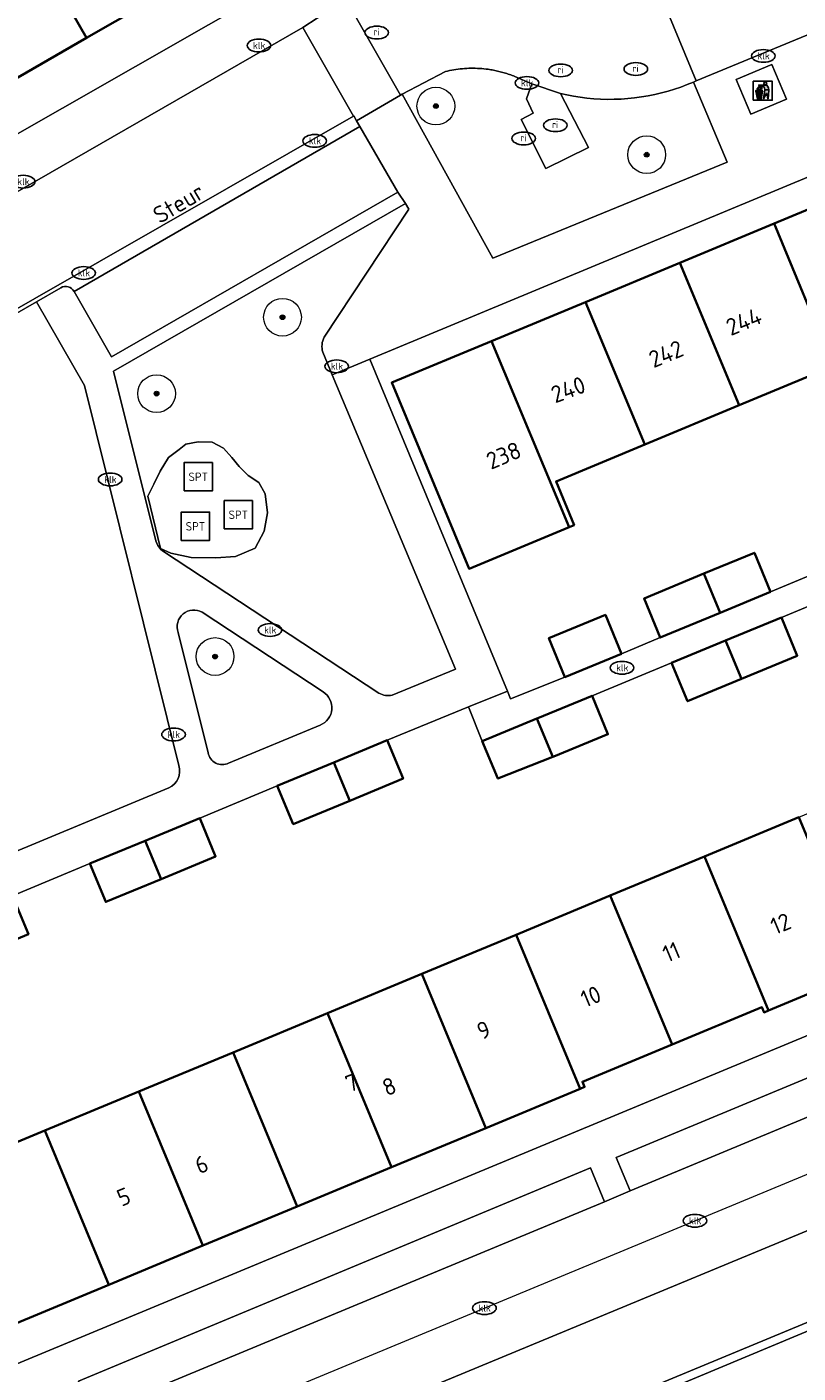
# Model space of a CAD drawing. Header units: metres. Extents: x 103671 to 105190, y 427150 to 429171.
# Tile 55 of 256: x 104357 to 104398, y 427191 to 427262. Entities that reach past the tile are written whole.
import ezdxf
from ezdxf.enums import TextEntityAlignment as Align

# ---------------------------------------------------------------- set-up
doc = ezdxf.new("R2010")
doc.units = ezdxf.units.M
for name, color, linetype, lineweight in [('B-WE-GR-BEPLANTING_CULTUUR_ROOS-GV', 253, 'Continuous', 18), ('B-WE-GR-BOOM-S', 253, 'Continuous', 25), ('B-WE-IE-AFVAL APART PLAATS-S', 253, 'Continuous', 25), ('B-WE-IE-MEUBILAIR-S', 253, 'Continuous', 25), ('B-WE-IE-MEUBILAIR_WEGMEUBILAIR-S', 253, 'Continuous', 25), ('B-WE-OG-BEBOUWING-GV', 253, 'Continuous', 35), ('B-WE-OG-BEBOUWING-T18', 7, 'Continuous', 18), ('B-WE-OG-TERREIN_BEGROEID-GV', 253, 'Continuous', 18), ('B-WE-OG-TERREIN_ERF-GV', 253, 'Continuous', 18), ('B-WE-OG-TOPOGRAFIE-T18', 7, 'Continuous', 18), ('B-WE-RI-HWA_GOOT_MOLGOOT-G', 253, 'Continuous', 18), ('B-WE-VH-GESLOTENVERHARDING_BETON-GV', 253, 'Continuous', 18), ('B-WE-VH-ONVERHARD-GV', 253, 'Continuous', 18), ('B-WE-VH-OPENVERHARDING-GV', 253, 'Continuous', 18), ('B-WE-VH-OPENVERHARDING_BETONSTRAATSTEEN-GV', 253, 'Continuous', 18), ('B-WE-VH-OPENVERHARDING_TEGEL-GV', 253, 'Continuous', 18)]:
    doc.layers.add(name, color=color, linetype=linetype, lineweight=lineweight)
doc.styles.add('NLCS-ISO', font='NLCS-ISO.ttf')
doc.styles.add('NLCS-ISO-M500-T18', font='NLCS-ISO.ttf', dxfattribs={"height": 0.9})

# ---------------------------------------------------------------- blocks, each defined once
blk = doc.blocks.new('SIE-AFVAL APART PLAATS-SO')
h = blk.add_hatch(color=256)
h.dxf.hatch_style = 1
h.paths.add_polyline_path([(-0.09, 0.07), (-1.76, 0.07, 0.819081), (-1.79, -0.09), (-1.4, -2.19, 0.36153), (-1.37, -2.21), (-0.47, -2.21, 0.36153), (-0.44, -2.19), (-0.05, -0.09, 0.819081)])
h.paths.add_polyline_path([(-0.16, -0.1), (-0.2, -0.33), (-0.49, -0.33), (-0.47, -0.1)], flags=16)
h.paths.add_polyline_path([(-0.55, -0.1), (-0.58, -0.33), (-0.87, -0.33), (-0.87, -0.1)], flags=16)
h.paths.add_polyline_path([(-0.22, -0.42), (-0.27, -0.73), (-0.53, -0.73), (-0.5, -0.42)], flags=16)
h.paths.add_polyline_path([(-0.58, -0.42), (-0.61, -0.73), (-0.87, -0.73), (-0.87, -0.42)], flags=16)
h.paths.add_polyline_path([(-0.95, -0.1), (-0.95, -0.33), (-1.27, -0.33), (-1.29, -0.1)], flags=16)
h.paths.add_polyline_path([(-0.95, -0.42), (-0.95, -0.73), (-1.23, -0.73), (-1.26, -0.42)], flags=16)
h.paths.add_polyline_path([(-0.29, -0.83), (-0.34, -1.09), (-0.56, -1.09), (-0.54, -0.83)], flags=16)
h.paths.add_polyline_path([(-0.62, -0.83), (-0.65, -1.09), (-0.87, -1.09), (-0.87, -0.83)], flags=16)
h.paths.add_polyline_path([(-0.95, -0.83), (-0.95, -1.09), (-1.2, -1.09), (-1.22, -0.83)], flags=16)
h.paths.add_polyline_path([(-1.35, -0.33), (-1.64, -0.33), (-1.69, -0.1), (-1.37, -0.1)], flags=16)
h.paths.add_polyline_path([(-1.34, -0.42), (-1.31, -0.73), (-1.57, -0.73), (-1.63, -0.42)], flags=16)
h.paths.add_polyline_path([(-0.36, -1.18), (-0.41, -1.44), (-0.6, -1.44), (-0.57, -1.18)], flags=16)
h.paths.add_polyline_path([(-0.65, -1.18), (-0.68, -1.44), (-0.87, -1.44), (-0.87, -1.18)], flags=16)
h.paths.add_polyline_path([(-1.3, -0.83), (-1.28, -1.09), (-1.5, -1.09), (-1.55, -0.83)], flags=16)
h.paths.add_polyline_path([(-0.95, -1.18), (-0.95, -1.44), (-1.17, -1.44), (-1.19, -1.18)], flags=16)
h.paths.add_polyline_path([(-0.42, -1.53), (-0.47, -1.79), (-0.63, -1.79), (-0.6, -1.53)], flags=16)
h.paths.add_polyline_path([(-1.27, -1.18), (-1.25, -1.44), (-1.44, -1.44), (-1.49, -1.18)], flags=16)
h.paths.add_polyline_path([(-0.69, -1.53), (-0.71, -1.79), (-0.87, -1.79), (-0.87, -1.53)], flags=16)
h.paths.add_polyline_path([(-0.95, -1.53), (-0.95, -1.79), (-1.13, -1.79), (-1.16, -1.53)], flags=16)
h.paths.add_polyline_path([(-1.24, -1.53), (-1.22, -1.79), (-1.37, -1.79), (-1.42, -1.53)], flags=16)
h.paths.add_polyline_path([(-0.49, -1.89), (-0.53, -2.13), (-0.66, -2.13), (-0.64, -1.89)], flags=16)
h.paths.add_polyline_path([(-0.72, -1.89), (-0.74, -2.13), (-0.87, -2.13), (-0.87, -1.89)], flags=16)
h.paths.add_polyline_path([(-0.95, -1.89), (-0.95, -2.13), (-1.1, -2.13), (-1.12, -1.89)], flags=16)
h.paths.add_polyline_path([(-1.21, -1.89), (-1.18, -2.13), (-1.31, -2.13), (-1.35, -1.89)], flags=16)
h.paths.add_polyline_path([(-0.19, 0.78, -0.01173), (-0.3, 0.78, -0.148797), (-0.42, 1.03, -0.136076), (-0.69, 0.87), (-0.78, 0.85, -0.038293), (-1.14, 0.96), (-1.19, 0.81, -0.243822), (-1.56, 0.45, 0.344326), (-1, 0.22, -0.139345), (-0.6, 0.22, 0.618436), (-0.56, 0.27, -0.441494), (-0.47, 0.44, 0.309048)])
h.paths.add_polyline_path([(-0.49, 0.51, 0.351556), (-0.64, 0.31, 0.121061), (-1.02, 0.29, -0.288745), (-1.45, 0.42, 0.203599), (-1.12, 0.79), (-1.09, 0.87, 0.083075), (-0.28, 0.71, -0.242261)], flags=16)
h.paths.add_polyline_path([(-0.4, 0.79, -0.023345), (-0.63, 0.82, 0.07081), (-0.46, 0.9, 0.059965)], flags=16)
h.paths.add_polyline_path([(1.12, 1.48), (-1.07, 1.48, 0.860559), (-1.08, 1.42), (0.29, 1, -0.146703), (0.53, 0.28, 0.421968), (0.56, 0.25), (1.6, 0.31, 0.450293), (1.63, 0.34, 0.122241)])
h.paths.add_polyline_path([(0.26, 1.93, 1), (1.07, 1.93, 1)])
h.paths.add_polyline_path([(1.65, 0.15, 0.429303), (1.62, 0.18), (0.55, 0.23, 0.38429), (0.51, 0.2), (0.16, -2.16, 0.83726), (0.22, -2.18), (0.99, -0.78, -0.688204), (1.05, -0.78), (1.36, -2.14, 0.84934), (1.42, -2.14)])
for p, q in [((-0.09, 0.07), (-1.76, 0.07)), ((-1.4, -2.19), (-1.79, -0.09)), ((-1.37, -0.1), (-1.69, -0.1)), ((-1.64, -0.33), (-1.69, -0.1)), ((-1.64, -0.33), (-1.35, -0.33)), ((-1.63, -0.42), (-1.34, -0.42)), ((-1.57, -0.73), (-1.63, -0.42)), ((-1.57, -0.73), (-1.31, -0.73)), ((-1.55, -0.83), (-1.3, -0.83)), ((-1.5, -1.09), (-1.55, -0.83)), ((-1.5, -1.09), (-1.28, -1.09)), ((-1.49, -1.18), (-1.27, -1.18)), ((-1.44, -1.44), (-1.49, -1.18)), ((-1.44, -1.44), (-1.25, -1.44)), ((-1.42, -1.53), (-1.24, -1.53)), ((-1.37, -1.79), (-1.42, -1.53)), ((-1.37, -1.79), (-1.22, -1.79)), ((-1.37, -2.21), (-0.47, -2.21)), ((-1.31, -2.13), (-1.35, -1.89)), ((-1.35, -1.89), (-1.21, -1.89)), ((-1.31, -2.13), (-1.18, -2.13)), ((-0.95, -0.1), (-1.29, -0.1)), ((-1.27, -0.33), (-0.95, -0.33)), ((-1.26, -0.42), (-0.95, -0.42)), ((-1.23, -0.73), (-0.95, -0.73)), ((-1.22, -0.83), (-0.95, -0.83)), ((-1.2, -1.09), (-0.95, -1.09)), ((-1.19, -1.18), (-0.95, -1.18)), ((-1.17, -1.44), (-0.95, -1.44)), ((-1.16, -1.53), (-0.95, -1.53)), ((-1.13, -1.79), (-0.95, -1.79)), ((-1.12, -1.89), (-0.95, -1.89)), ((-1.1, -2.13), (-0.95, -2.13)), ((-0.95, -0.1), (-0.95, -0.33)), ((-0.95, -0.42), (-0.95, -0.73)), ((-0.95, -0.83), (-0.95, -1.09)), ((-0.95, -1.18), (-0.95, -1.44)), ((-0.95, -1.53), (-0.95, -1.79)), ((-0.95, -1.89), (-0.95, -2.13)), ((-0.87, -0.1), (-0.87, -0.33)), ((-0.55, -0.1), (-0.87, -0.1)), ((-0.87, -0.33), (-0.58, -0.33)), ((-0.87, -0.42), (-0.87, -0.73)), ((-0.87, -0.42), (-0.58, -0.42)), ((-0.87, -0.73), (-0.61, -0.73)), ((-0.87, -0.83), (-0.62, -0.83)), ((-0.87, -0.83), (-0.87, -1.09)), ((-0.87, -1.09), (-0.65, -1.09)), ((-0.87, -1.18), (-0.65, -1.18)), ((-0.87, -1.18), (-0.87, -1.44)), ((-0.87, -1.44), (-0.68, -1.44)), ((-0.87, -1.53), (-0.69, -1.53)), ((-0.87, -1.53), (-0.87, -1.79)), ((-0.87, -1.79), (-0.71, -1.79)), ((-0.87, -1.89), (-0.87, -2.13)), ((-0.87, -1.89), (-0.72, -1.89)), ((-0.87, -2.13), (-0.74, -2.13)), ((-0.66, -2.13), (-0.53, -2.13)), ((-0.64, -1.89), (-0.49, -1.89)), ((-0.63, -1.79), (-0.47, -1.79)), ((-0.6, -1.44), (-0.41, -1.44)), ((-0.6, -1.53), (-0.42, -1.53)), ((-0.57, -1.18), (-0.36, -1.18)), ((-0.56, -1.09), (-0.34, -1.09)), ((-0.54, -0.83), (-0.29, -0.83)), ((-0.53, -0.73), (-0.27, -0.73)), ((-0.53, -2.13), (-0.49, -1.89)), ((-0.5, -0.42), (-0.22, -0.42)), ((-0.49, -0.33), (-0.2, -0.33)), ((-0.16, -0.1), (-0.47, -0.1)), ((-0.47, -1.79), (-0.42, -1.53)), ((-0.44, -2.19), (-0.05, -0.09)), ((-0.41, -1.44), (-0.36, -1.18)), ((-0.34, -1.09), (-0.29, -0.83)), ((-0.27, -0.73), (-0.22, -0.42)), ((-0.2, -0.33), (-0.16, -0.1))]:
    blk.add_line(p, q)
blk.add_lwpolyline([(-2.5, -2.51), (2.5, -2.51), (2.5, 2.49), (-2.5, 2.49)], close=True)
for points in [[(-0.78, 0.85, -0.038293), (-1.14, 0.96), (-1.19, 0.81, -0.243822), (-1.56, 0.45, 0.344326), (-1, 0.22, -0.139345), (-0.6, 0.22, 0.618436), (-0.56, 0.27, -0.441494), (-0.47, 0.44, 0.309048), (-0.19, 0.78, -0.01173), (-0.3, 0.78, -0.01173)], [(-0.78, 0.85), (-0.69, 0.87, 0.136076), (-0.42, 1.03, 0.156405), (-0.29, 0.77)], [(-0.78, 0.85), (-0.69, 0.87, 0.136076), (-0.42, 1.03, 0.148797), (-0.3, 0.78, 0.148797)], [(-0.63, 0.82, 0.07081), (-0.46, 0.9, 0.059965), (-0.4, 0.79, 0.059965)], [(-0.4, 0.79, -0.023345), (-0.63, 0.82)]]:
    blk.add_lwpolyline(points, format="xyb")
for points in [[(-1.09, 0.87), (-1.12, 0.79, -0.203599), (-1.45, 0.42, 0.288745), (-1.02, 0.29, -0.121061), (-0.64, 0.31, -0.351556), (-0.49, 0.51, 0.242261), (-0.28, 0.71, -0.083075)], [(-1.07, 1.48), (1.12, 1.48, -0.122241), (1.63, 0.34, -0.450293), (1.6, 0.31), (0.56, 0.25, -0.421968), (0.53, 0.28, 0.146703), (0.29, 1), (-1.08, 1.42, -0.860559)], [(0.55, 0.23), (1.62, 0.18, -0.429303), (1.65, 0.15), (1.42, -2.14, -0.84934), (1.36, -2.14), (1.05, -0.78, 0.688204), (0.99, -0.78), (0.22, -2.18, -0.83726), (0.16, -2.16), (0.51, 0.2, -0.38429)]]:
    blk.add_lwpolyline(points, format="xyb", close=True)
for points in [[(-1.35, -0.33), (-1.37, -0.1)], [(-1.31, -0.73), (-1.34, -0.42)], [(-1.28, -1.09), (-1.3, -0.83)], [(-1.27, -0.33), (-1.29, -0.1)], [(-1.25, -1.44), (-1.27, -1.18)], [(-1.23, -0.73), (-1.26, -0.42)], [(-1.22, -1.79), (-1.24, -1.53)], [(-1.2, -1.09), (-1.22, -0.83)], [(-1.18, -2.13), (-1.21, -1.89)], [(-1.17, -1.44), (-1.19, -1.18)], [(-1.18, -2.22), (-1.18, -2.21)], [(-1.13, -1.79), (-1.16, -1.53)], [(-1.1, -2.13), (-1.12, -1.89)], [(-0.74, -2.13), (-0.72, -1.89)], [(-0.71, -1.79), (-0.69, -1.53)], [(-0.68, -1.44), (-0.65, -1.18)], [(-0.66, -2.13), (-0.64, -1.89)], [(-0.65, -1.09), (-0.62, -0.83)], [(-0.63, -1.79), (-0.6, -1.53)], [(-0.61, -0.73), (-0.58, -0.42)], [(-0.6, -1.44), (-0.57, -1.18)], [(-0.58, -0.33), (-0.55, -0.1)], [(-0.56, -1.09), (-0.54, -0.83)], [(-0.53, -0.73), (-0.5, -0.42)], [(-0.49, -0.33), (-0.47, -0.1)]]:
    blk.add_lwpolyline(points)
blk.add_circle((0.66, 1.93), 0.401)
for centre, radius, start, end in [((-1.76, -0.01), 0.0869, 90, 247.281), ((-0.09, -0.01), 0.0869, 292.719, 90), ((-1.37, -2.18), 0.0318, 190.4943, 270), ((-0.47, -2.18), 0.0318, 270, 349.5057)]:
    blk.add_arc(centre, radius, start, end)
blk = doc.blocks.new('SIE-MEUBILAIR_PUT_KOLK-SO')
blk.add_ellipse((0, 0), major_axis=(1.25, 0), ratio=0.54)
at = {"style": 'NLCS-ISO'}
blk.add_text('klk', height=0.75, dxfattribs=at).set_placement((0.03, 0), align=Align.MIDDLE_CENTER)
blk = doc.blocks.new('SIE-MEUBILAIR_PUT_RIOOLPUT-SO')
blk.add_ellipse((0, 0), major_axis=(1.25, 0), ratio=0.54)
at = {"style": 'NLCS-ISO'}
blk.add_text('ri', height=0.75, dxfattribs=at).set_placement((-0.04, 0.07), align=Align.MIDDLE_CENTER)
blk = doc.blocks.new('SIE-WEG_SPEELTOESTEL-SO')
at = {"flags": 128}
blk.add_lwpolyline([(-3.75, -3.75), (3.75, -3.75), (3.75, 3.75), (-3.75, 3.75)], close=True, dxfattribs=at)
at = {"style": 'NLCS-ISO'}
blk.add_text('SPT', height=2.25, dxfattribs=at).set_placement((0, 0), align=Align.MIDDLE_CENTER)
blk = doc.blocks.new('SGR-BOOM_GBKN-SO')
at = {"linetype": 'ByBlock', "lineweight": 18}
h = blk.add_hatch(color=0, dxfattribs=at)
h.dxf.hatch_style = 1
edge = h.paths.add_edge_path()
edge.add_arc((0, 0), 0.25, 0, 360)
at = {"color": 0, "linetype": 'ByBlock', "lineweight": 18}
for radius in [2, 0.25]:
    blk.add_circle((0, 0), radius, dxfattribs=at)
at = {"color": 0, "linetype": 'ByBlock', "lineweight": 18, "style": 'NLCS-ISO'}
blk.add_attdef('SOORT', (2.5, 0), '', height=1.5, dxfattribs=at)

msp = doc.modelspace()

# ---------------------------------------------------------------- linework, layer by layer
at = {"layer": 'B-WE-GR-BEPLANTING_CULTUUR_ROOS-GV', "flags": 128}
for points in [[(104376.682, 427258.566), (104381.486, 427249.892), (104393.895, 427254.98), (104392.109, 427259.214), (104391.782, 427259.079), (104391.448, 427258.953), (104391.11, 427258.838), (104390.767, 427258.734), (104390.419, 427258.64), (104390.068, 427258.557), (104389.714, 427258.486), (104389.357, 427258.425), (104388.997, 427258.377), (104388.637, 427258.34), (104388.275, 427258.315), (104387.912, 427258.301), (104387.55, 427258.3), (104387.189, 427258.31), (104386.829, 427258.331), (104386.47, 427258.365), (104386.114, 427258.409), (104385.761, 427258.465), (104385.412, 427258.532), (104385.066, 427258.609), (104386.548, 427255.756), (104384.289, 427254.641), (104382.981, 427257.238), (104383.629, 427257.565), (104383.274, 427258.322), (104383.55, 427259.118), (104382.644, 427259.513), (104382.576, 427259.54), (104382.508, 427259.566), (104382.439, 427259.592), (104382.371, 427259.616), (104382.301, 427259.64), (104382.232, 427259.663), (104382.162, 427259.685), (104382.092, 427259.706), (104382.021, 427259.727), (104381.951, 427259.746), (104381.88, 427259.765), (104381.809, 427259.782), (104381.737, 427259.799), (104381.666, 427259.815), (104381.594, 427259.83), (104381.522, 427259.844), (104381.451, 427259.857), (104381.378, 427259.869), (104381.306, 427259.881), (104381.234, 427259.891), (104381.122, 427259.906), (104381.009, 427259.918), (104380.896, 427259.928), (104380.782, 427259.936), (104380.669, 427259.942), (104380.555, 427259.946), (104380.441, 427259.947), (104380.326, 427259.947), (104380.212, 427259.944), (104380.098, 427259.939), (104379.984, 427259.932), (104379.87, 427259.922), (104379.757, 427259.911), (104379.644, 427259.897), (104379.531, 427259.881), (104379.418, 427259.863), (104379.306, 427259.843), (104379.195, 427259.821), (104379.084, 427259.796), (104378.974, 427259.77)], [(104410.979, 427209.725), (104410.234, 427211.483), (104388.027, 427202.253), (104388.758, 427200.48)], [(104387.4, 427199.9), (104386.664, 427201.703), (104359.523, 427190.402), (104360.334, 427188.666)]]:
    msp.add_lwpolyline(points, close=True, dxfattribs=at)
at = {"layer": 'B-WE-OG-BEBOUWING-GV', "flags": 128}
for points in [[(104354.605, 427270.852), (104359.956, 427261.552), (104364.387, 427264.1), (104359.036, 427273.4)], [(104349.575, 427269.344), (104355.524, 427259.004), (104359.956, 427261.552), (104354.605, 427270.852), (104350.38, 427268.423), (104349.782, 427269.463)], [(104401.363, 427253.787), (104396.381, 427251.715), (104399.519, 427244.168), (104404.501, 427246.24)], [(104394.527, 427242.093), (104399.519, 427244.168), (104396.381, 427251.715), (104391.389, 427249.64)], [(104386.393, 427247.563), (104389.532, 427240.015), (104394.527, 427242.093), (104391.389, 427249.64)], [(104381.421, 427245.496), (104385.52, 427235.639), (104385.792, 427235.752), (104384.832, 427238.06), (104389.532, 427240.015), (104386.393, 427247.563)], [(104385.52, 427235.639), (104381.421, 427245.496), (104376.124, 427243.294), (104380.224, 427233.436)], [(104392.668, 427233.175), (104393.528, 427231.106), (104396.201, 427232.216), (104395.342, 427234.285)], [(104392.668, 427233.175), (104389.496, 427231.858), (104390.355, 427229.789), (104393.528, 427231.106)], [(104385.294, 427227.698), (104388.296, 427228.923), (104387.453, 427230.99), (104384.451, 427229.766)], [(104396.772, 427230.859), (104393.81, 427229.63), (104394.654, 427227.599), (104397.615, 427228.827)], [(104393.81, 427229.63), (104390.956, 427228.447), (104391.799, 427226.414), (104394.654, 427227.599)], [(104386.74, 427226.704), (104383.874, 427225.521), (104383.811, 427225.495), (104384.655, 427223.465), (104384.713, 427223.488), (104387.579, 427224.67)], [(104383.811, 427225.495), (104380.923, 427224.303), (104381.756, 427222.323), (104384.655, 427223.465)], [(104375.885, 427224.35), (104373.056, 427223.178), (104373.901, 427221.147), (104376.727, 427222.317)], [(104373.056, 427223.178), (104370.065, 427221.939), (104370.907, 427219.907), (104373.901, 427221.147)], [(104365.955, 427220.228), (104363.063, 427219.03), (104363.908, 427216.999), (104366.797, 427218.196)], [(104392.703, 427218.198), (104396.095, 427210.037), (104401.091, 427212.113), (104397.699, 427220.275)], [(104363.063, 427219.03), (104360.134, 427217.816), (104360.976, 427215.784), (104363.908, 427216.999)], [(104387.708, 427216.121), (104390.986, 427208.236), (104395.744, 427210.211), (104395.856, 427209.938), (104396.095, 427210.037), (104392.703, 427218.198)], [(104356.031, 427216.11), (104353.092, 427214.885), (104353.936, 427212.854), (104356.877, 427214.079)], [(104390.986, 427208.236), (104387.708, 427216.121), (104382.712, 427214.045), (104386.104, 427205.885), (104386.342, 427205.984), (104386.227, 427206.261)], [(104381.108, 427203.809), (104386.104, 427205.885), (104382.712, 427214.045), (104377.716, 427211.97)], [(104361.145, 427195.512), (104357.752, 427203.676), (104352.857, 427201.642), (104348.675, 427211.708), (104340.361, 427208.254), (104344.54, 427198.167), (104344.134, 427197.997), (104344.325, 427197.542), (104344.795, 427196.425), (104345.012, 427195.908), (104345.409, 427196.087), (104347.167, 427191.866), (104350.07, 427193.069), (104350.846, 427191.231)], [(104372.72, 427209.894), (104376.113, 427201.732), (104381.108, 427203.809), (104377.716, 427211.97)], [(104372.72, 427209.894), (104367.724, 427207.819), (104371.117, 427199.656), (104376.113, 427201.732)], [(104367.724, 427207.819), (104362.728, 427205.743), (104366.121, 427197.58), (104371.117, 427199.656)], [(104361.145, 427195.512), (104366.121, 427197.58), (104362.728, 427205.743), (104357.752, 427203.676)]]:
    msp.add_lwpolyline(points, close=True, dxfattribs=at)
at = {"layer": 'B-WE-OG-TERREIN_BEGROEID-GV', "flags": 128}
for points in [[(104372.55, 427245.706), (104377.034, 427252.49), (104376.863, 427252.784), (104361.384, 427243.902), (104363.626, 427234.908)], [(104359.85, 427243.139), (104357.309, 427247.574), (104352.996, 427245.106), (104355.617, 427240.59), (104333.789, 427228.021), (104342.613, 427212.808), (104342.632, 427212.816), (104342.651, 427212.824), (104364.315, 427221.831)], [(104372.977, 427243.702), (104372.473, 427244.908)], [(104376.149, 427226.736), (104379.498, 427228.116), (104372.977, 427243.702)], [(104364.841, 427223.012), (104359.85, 427243.139)], [(104364.036, 427234.341), (104375.451, 427226.845)], [(104477.933, 427230.976), (104479.458, 427227.291), (104479.667, 427226.847), (104442.59, 427211.417), (104440.309, 427210.472), (104405.512, 427196.106), (104403.224, 427195.162), (104365.972, 427179.621), (104364.296, 427178.864), (104365.537, 427175.677), (104367.287, 427176.405), (104483.607, 427224.82)], [(104372.491, 427226.907), (104366.081, 427231.131)], [(104364.818, 427230.064), (104366.395, 427223.692)], [(104367.486, 427223.143), (104372.342, 427225.152)]]:
    msp.add_lwpolyline(points, dxfattribs=at)
at = {"layer": 'B-WE-OG-TERREIN_BEGROEID-GV'}
for points in [[(104372.473, 427244.908, -0.199327), (104372.55, 427245.706)], [(104363.626, 427234.908, 0.176944), (104364.036, 427234.341)], [(104366.081, 427231.131, 0.708978), (104364.818, 427230.064)], [(104372.342, 427225.152, 0.61026), (104372.491, 427226.907)], [(104375.451, 427226.845, 0.184782), (104376.149, 427226.736)], [(104366.395, 427223.692, 0.504943), (104367.486, 427223.143)], [(104364.315, 427221.831, 0.384041), (104364.841, 427223.012)]]:
    msp.add_lwpolyline(points, format="xyb", dxfattribs=at)
at = {"layer": 'B-WE-OG-TERREIN_BEGROEID-GV', "flags": 128}
msp.add_lwpolyline([(104368.521, 427238.38), (104369.092, 427238.007), (104369.415, 427237.411), (104369.539, 427236.393), (104369.365, 427235.425), (104368.893, 427234.531), (104367.85, 427234.084), (104366.808, 427234.01), (104365.492, 427234.035), (104364.424, 427234.258), (104363.878, 427234.507), (104363.208, 427237.287), (104363.53, 427237.908), (104363.853, 427238.603), (104364.3, 427239.323), (104364.871, 427239.745), (104365.219, 427240.043), (104365.864, 427240.167), (104366.609, 427240.142), (104367.205, 427239.82), (104367.652, 427239.323), (104368.049, 427238.851)], close=True, dxfattribs=at)
at = {"layer": 'B-WE-OG-TERREIN_ERF-GV', "flags": 128}
for points in [[(104458.208, 427279.15), (104374.961, 427244.532), (104382.252, 427226.959), (104382.426, 427226.54), (104385.294, 427227.698), (104384.451, 427229.766), (104387.453, 427230.99), (104388.296, 427228.923), (104390.355, 427229.789), (104389.496, 427231.858), (104392.668, 427233.175), (104395.342, 427234.285), (104396.201, 427232.216), (104400.345, 427233.935)], [(104399.519, 427244.168), (104394.527, 427242.093), (104389.532, 427240.015), (104384.832, 427238.06), (104385.792, 427235.752), (104385.52, 427235.639), (104380.224, 427233.436), (104376.124, 427243.294), (104381.421, 427245.496), (104386.393, 427247.563), (104391.389, 427249.64), (104396.381, 427251.715), (104401.363, 427253.787)], [(104352.857, 427201.642), (104357.752, 427203.676), (104362.728, 427205.743), (104367.724, 427207.819), (104372.72, 427209.894), (104377.716, 427211.97), (104382.712, 427214.045), (104387.708, 427216.121), (104392.703, 427218.198), (104397.699, 427220.275), (104402.694, 427222.351), (104407.69, 427224.428), (104412.685, 427226.505), (104417.681, 427228.581), (104422.676, 427230.658), (104427.672, 427232.735), (104432.668, 427234.811), (104437.663, 427236.888), (104442.659, 427238.965), (104447.654, 427241.041), (104452.65, 427243.118), (104457.646, 427245.192), (104462.379, 427247.156)], [(104347.653, 427187.758), (104472.349, 427239.53)], [(104400.932, 427232.591), (104396.772, 427230.859), (104397.615, 427228.827), (104394.654, 427227.599), (104391.799, 427226.414), (104390.956, 427228.447), (104386.74, 427226.704), (104387.579, 427224.67), (104384.713, 427223.488), (104384.655, 427223.465), (104381.756, 427222.323), (104380.923, 427224.303), (104380.188, 427226.113), (104375.885, 427224.35), (104376.727, 427222.317), (104373.901, 427221.147), (104370.907, 427219.907), (104370.065, 427221.939), (104365.955, 427220.228), (104366.797, 427218.196), (104363.908, 427216.999), (104360.976, 427215.784), (104360.134, 427217.816), (104356.031, 427216.11), (104356.877, 427214.079), (104353.936, 427212.854)], [(104401.091, 427212.113), (104396.095, 427210.037), (104395.856, 427209.938), (104395.744, 427210.211), (104390.986, 427208.236), (104386.227, 427206.261), (104386.342, 427205.984), (104386.104, 427205.885), (104381.108, 427203.809), (104376.113, 427201.732), (104371.117, 427199.656), (104366.121, 427197.58), (104361.145, 427195.512), (104350.846, 427191.231)]]:
    msp.add_lwpolyline(points, dxfattribs=at)
msp.add_lwpolyline([(104370.284, 427264.479), (104368.992, 427266.748), (104364.387, 427264.1), (104359.956, 427261.552), (104355.524, 427259.004), (104351.093, 427256.455), (104346.661, 427253.907), (104342.056, 427251.259), (104343.312, 427249.076)], close=True, dxfattribs=at)
at = {"layer": 'B-WE-RI-HWA_GOOT_MOLGOOT-G', "flags": 128}
msp.add_lwpolyline([(104363.336, 427186.918), (104475.321, 427233.385)], dxfattribs=at)
at = {"layer": 'B-WE-VH-GESLOTENVERHARDING_BETON-GV', "flags": 128}
msp.add_lwpolyline([(104394.38, 427259.359), (104395.157, 427257.516), (104397.037, 427258.308), (104396.26, 427260.151)], close=True, dxfattribs=at)
at = {"layer": 'B-WE-VH-ONVERHARD-GV', "flags": 128}
msp.add_lwpolyline([(104369.415, 427237.411), (104369.092, 427238.007), (104368.521, 427238.38), (104368.049, 427238.851), (104367.652, 427239.323), (104367.205, 427239.82), (104366.609, 427240.142), (104365.864, 427240.167), (104365.219, 427240.043), (104364.871, 427239.745), (104364.3, 427239.323), (104363.853, 427238.603), (104363.53, 427237.908), (104363.208, 427237.287), (104363.878, 427234.507), (104364.424, 427234.258), (104365.492, 427234.035), (104366.808, 427234.01), (104367.85, 427234.084), (104368.893, 427234.531), (104369.365, 427235.425), (104369.539, 427236.393)], close=True, dxfattribs=at)
at = {"layer": 'B-WE-VH-OPENVERHARDING-GV', "flags": 128}
for points in [[(104297.733, 427283.986), (104294.223, 427281.969), (104323.958, 427230.214), (104327.603, 427231.509), (104327.731, 427231.548), (104330.16, 427232.974), (104327.814, 427237.043), (104345.204, 427247.044), (104371.41, 427262.111), (104373.69, 427263.598), (104373.812, 427263.677), (104372.602, 427265.844), (104370.284, 427264.479), (104343.312, 427249.076), (104342.15, 427248.349), (104324.152, 427238.055)], [(104373.69, 427263.598), (104371.41, 427262.111), (104374.099, 427257.412), (104374.116, 427257.422), (104374.262, 427257.169), (104376.593, 427258.515)], [(104357.21, 427247.748), (104374.099, 427257.412), (104371.41, 427262.111), (104345.204, 427247.044), (104327.814, 427237.043), (104330.16, 427232.974), (104330.465, 427232.444), (104352.897, 427245.28)], [(104397.037, 427258.308), (104395.157, 427257.516), (104394.38, 427259.359), (104396.26, 427260.151)], [(104385.066, 427258.609), (104383.55, 427259.118), (104383.274, 427258.322), (104383.629, 427257.565), (104382.981, 427257.238), (104384.289, 427254.641), (104386.548, 427255.756)], [(104376.449, 427253.38), (104374.44, 427256.861), (104359.292, 427248.118), (104361.27, 427244.656)]]:
    msp.add_lwpolyline(points, close=True, dxfattribs=at)
for points in [[(104372.473, 427244.908), (104372.977, 427243.702), (104374.961, 427244.532), (104458.208, 427279.15)], [(104399.74, 427262.374), (104392.262, 427259.277), (104392.109, 427259.214), (104393.895, 427254.98), (104381.486, 427249.892), (104376.682, 427258.566), (104376.593, 427258.515), (104374.262, 427257.169), (104374.44, 427256.861), (104376.449, 427253.38), (104376.863, 427252.784), (104377.034, 427252.49), (104372.55, 427245.706)], [(104359.292, 427248.118), (104374.44, 427256.861), (104374.262, 427257.169), (104374.116, 427257.422), (104374.099, 427257.412), (104357.21, 427247.748), (104352.897, 427245.28), (104330.465, 427232.444), (104330.867, 427231.746), (104352.63, 427244.291)], [(104363.626, 427234.908), (104361.384, 427243.902), (104376.863, 427252.784), (104376.449, 427253.38), (104361.27, 427244.656), (104359.292, 427248.118)], [(104352.775, 427244.971), (104352.996, 427245.106), (104357.309, 427247.574), (104358.597, 427248.317)], [(104358.597, 427248.317), (104357.309, 427247.574), (104359.85, 427243.139), (104364.841, 427223.012)], [(104336.684, 427210.684), (104334.537, 427207.257), (104328.238, 427197.233), (104329.734, 427194.88), (104337.416, 427207.205), (104339.163, 427203.049), (104341.068, 427203.927), (104338.992, 427209.024), (104350.104, 427213.64), (104353.092, 427214.885), (104356.031, 427216.11), (104360.134, 427217.816), (104363.063, 427219.03), (104365.955, 427220.228), (104370.065, 427221.939), (104373.056, 427223.178), (104375.885, 427224.35), (104380.188, 427226.113), (104382.252, 427226.959), (104374.961, 427244.532), (104372.977, 427243.702), (104379.498, 427228.116), (104376.149, 427226.736)], [(104375.451, 427226.845), (104364.036, 427234.341)], [(104366.081, 427231.131), (104372.491, 427226.907)], [(104366.395, 427223.692), (104364.818, 427230.064)], [(104372.342, 427225.152), (104367.486, 427223.143)], [(104364.315, 427221.831), (104342.651, 427212.824), (104342.632, 427212.816), (104342.613, 427212.808)]]:
    msp.add_lwpolyline(points, dxfattribs=at)
at = {"layer": 'B-WE-VH-OPENVERHARDING-GV'}
for points in [[(104358.597, 427248.317, -0.433404), (104359.292, 427248.118)], [(104359.292, 427248.118, 0.433404), (104358.597, 427248.317)], [(104372.55, 427245.706, 0.199327), (104372.473, 427244.908)], [(104364.036, 427234.341, -0.176944), (104363.626, 427234.908)], [(104364.818, 427230.064, -0.708978), (104366.081, 427231.131)], [(104372.491, 427226.907, -0.61026), (104372.342, 427225.152)], [(104376.149, 427226.736, -0.184782), (104375.451, 427226.845)], [(104367.486, 427223.143, -0.504943), (104366.395, 427223.692)], [(104364.841, 427223.012, -0.384041), (104364.315, 427221.831)]]:
    msp.add_lwpolyline(points, format="xyb", dxfattribs=at)
at = {"layer": 'B-WE-VH-OPENVERHARDING_BETONSTRAATSTEEN-GV', "flags": 128}
for points in [[(104373.69, 427263.598), (104376.593, 427258.515), (104376.682, 427258.566), (104378.974, 427259.77), (104379.084, 427259.796), (104379.195, 427259.821), (104379.306, 427259.843), (104379.418, 427259.863), (104379.531, 427259.881), (104379.644, 427259.897), (104379.757, 427259.911), (104379.87, 427259.922), (104379.984, 427259.932), (104380.098, 427259.939), (104380.212, 427259.944), (104380.326, 427259.947), (104380.441, 427259.947), (104380.555, 427259.946), (104380.669, 427259.942), (104380.782, 427259.936), (104380.896, 427259.928), (104381.009, 427259.918), (104381.122, 427259.906), (104381.234, 427259.891), (104381.306, 427259.881), (104381.378, 427259.869), (104381.451, 427259.857), (104381.522, 427259.844), (104381.594, 427259.83), (104381.666, 427259.815), (104381.737, 427259.799), (104381.809, 427259.782), (104381.88, 427259.765), (104381.951, 427259.746), (104382.021, 427259.727), (104382.092, 427259.706), (104382.162, 427259.685), (104382.232, 427259.663), (104382.301, 427259.64), (104382.371, 427259.616), (104382.439, 427259.592), (104382.508, 427259.566), (104382.576, 427259.54), (104382.644, 427259.513), (104383.55, 427259.118), (104385.066, 427258.609), (104385.412, 427258.532), (104385.761, 427258.465), (104386.114, 427258.409), (104386.47, 427258.365), (104386.829, 427258.331), (104387.189, 427258.31), (104387.55, 427258.3), (104387.912, 427258.301), (104388.275, 427258.315), (104388.637, 427258.34), (104388.997, 427258.377), (104389.357, 427258.425), (104389.714, 427258.486), (104390.068, 427258.557), (104390.419, 427258.64), (104390.767, 427258.734), (104391.11, 427258.838), (104391.448, 427258.953), (104391.782, 427259.079), (104392.109, 427259.214), (104392.262, 427259.277), (104390.147, 427264.357)], [(104390.147, 427264.357), (104392.262, 427259.277), (104399.74, 427262.374)]]:
    msp.add_lwpolyline(points, dxfattribs=at)
msp.add_lwpolyline([(104403.197, 427200.471), (104438.806, 427215.257), (104440.219, 427215.854), (104478.169, 427231.626), (104476.08, 427236.769), (104475.717, 427236.617), (104434.123, 427219.298), (104432.772, 427218.745), (104412.357, 427210.289), (104410.979, 427209.725), (104388.758, 427200.48), (104387.4, 427199.9), (104360.334, 427188.666), (104362.433, 427183.585), (104363.613, 427184.062), (104401.789, 427199.887)], close=True, dxfattribs=at)
at = {"layer": 'B-WE-VH-OPENVERHARDING_TEGEL-GV', "flags": 128}
for points in [[(104480.425, 427242.92), (104480.423, 427242.919), (104476.477, 427241.28), (104474.194, 427240.331), (104472.349, 427239.53), (104347.653, 427187.758), (104341.068, 427203.927), (104339.163, 427203.049), (104346.19, 427186.337), (104335.309, 427193.234)], [(104363.613, 427184.062), (104362.433, 427183.585), (104360.334, 427188.666), (104359.523, 427190.402), (104386.664, 427201.703), (104387.4, 427199.9), (104388.758, 427200.48), (104388.027, 427202.253), (104410.234, 427211.483), (104410.979, 427209.725), (104412.357, 427210.289), (104411.609, 427212.045), (104432.002, 427220.524), (104432.772, 427218.745), (104434.123, 427219.298), (104433.361, 427221.104), (104474.999, 427238.392), (104475.717, 427236.617), (104476.08, 427236.769), (104477.478, 427237.371)], [(104401.789, 427199.887), (104363.613, 427184.062)], [(104364.257, 427183.777), (104365.78, 427180.083), (104403.062, 427195.551), (104401.527, 427199.216)]]:
    msp.add_lwpolyline(points, dxfattribs=at)
for points in [[(104385.294, 427227.698), (104382.426, 427226.54), (104382.252, 427226.959), (104380.188, 427226.113), (104380.923, 427224.303), (104383.811, 427225.495), (104383.874, 427225.521), (104386.74, 427226.704), (104390.956, 427228.447), (104393.81, 427229.63), (104396.772, 427230.859), (104400.932, 427232.591), (104403.801, 427233.783), (104406.746, 427235.007), (104410.878, 427236.723), (104410.6, 427237.392), (104410.319, 427238.068), (104406.188, 427236.356), (104403.43, 427235.213), (104400.345, 427233.935), (104396.201, 427232.216), (104393.528, 427231.106), (104390.355, 427229.789), (104388.296, 427228.923)], [(104365.78, 427180.083), (104365.972, 427179.621), (104403.224, 427195.162), (104403.062, 427195.551)]]:
    msp.add_lwpolyline(points, close=True, dxfattribs=at)

# ---------------------------------------------------------------- block references
at = {"layer": 'B-WE-GR-BOOM-S', "xscale": 0.5, "yscale": 0.5, "zscale": 0.5}
for p in [(104378.465, 427257.941), (104389.635, 427255.369), (104370.339, 427246.759), (104363.666, 427242.71), (104366.765, 427228.786)]:
    msp.add_blockref('SGR-BOOM_GBKN-SO', p, dxfattribs=at)
at = {"layer": 'B-WE-IE-AFVAL APART PLAATS-S', "xscale": 0.2, "yscale": 0.2, "zscale": 0.2}
msp.add_blockref('SIE-AFVAL APART PLAATS-SO', (104395.785, 427258.758), dxfattribs=at)
at = {"layer": 'B-WE-IE-MEUBILAIR-S', "xscale": 0.5, "yscale": 0.5, "zscale": 0.5}
for name, p in [('SIE-MEUBILAIR_PUT_RIOOLPUT-SO', (104375.333, 427261.837)), ('SIE-MEUBILAIR_PUT_KOLK-SO', (104369.09, 427261.152)), ('SIE-MEUBILAIR_PUT_KOLK-SO', (104395.82, 427260.6)), ('SIE-MEUBILAIR_PUT_RIOOLPUT-SO', (104385.079, 427259.833)), ('SIE-MEUBILAIR_PUT_RIOOLPUT-SO', (104389.062, 427259.908)), ('SIE-MEUBILAIR_PUT_KOLK-SO', (104383.29, 427259.17)), ('SIE-MEUBILAIR_PUT_RIOOLPUT-SO', (104384.8, 427256.928)), ('SIE-MEUBILAIR_PUT_KOLK-SO', (104372.047, 427256.1)), ('SIE-MEUBILAIR_PUT_RIOOLPUT-SO', (104383.118, 427256.227)), ('SIE-MEUBILAIR_PUT_KOLK-SO', (104356.598, 427253.94)), ('SIE-MEUBILAIR_PUT_KOLK-SO', (104359.805, 427249.103)), ('SIE-MEUBILAIR_PUT_KOLK-SO', (104373.21, 427244.159)), ('SIE-MEUBILAIR_PUT_KOLK-SO', (104361.207, 427238.167)), ('SIE-MEUBILAIR_PUT_KOLK-SO', (104369.678, 427230.191)), ('SIE-MEUBILAIR_PUT_KOLK-SO', (104388.33, 427228.19)), ('SIE-MEUBILAIR_PUT_KOLK-SO', (104364.566, 427224.656)), ('SIE-MEUBILAIR_PUT_KOLK-SO', (104392.192, 427198.898)), ('SIE-MEUBILAIR_PUT_KOLK-SO', (104381.039, 427194.271))]:
    msp.add_blockref(name, p, dxfattribs=at)
at = {"layer": 'B-WE-IE-MEUBILAIR_WEGMEUBILAIR-S', "xscale": 0.2, "yscale": 0.2, "zscale": 0.2}
for p in [(104365.875, 427238.306), (104367.999, 427236.294), (104365.726, 427235.683)]:
    msp.add_blockref('SIE-WEG_SPEELTOESTEL-SO', p, dxfattribs=at)

# ---------------------------------------------------------------- texts
at = {"layer": 'B-WE-OG-BEBOUWING-T18', "style": 'NLCS-ISO-M500-T18'}
for s, rotation, p in [('244', 22.6, (104394.78, 427246.53)), ('242', 22.6, (104390.66, 427244.817)), ('240', 20.1, (104385.478, 427242.925)), ('238', 22.6, (104382.059, 427239.44)), ('12', 22.6, (104396.736, 427214.635)), ('11', 22.6, (104390.944, 427213.135)), ('10', 22.5, (104386.677, 427210.778)), ('9', 22.6, (104380.999, 427209.002)), ('7', 20.1, (104374.008, 427206.206)), ('8', 22.6, (104375.994, 427206.015)), ('6', 22.6, (104366.049, 427201.882)), ('5', 22.6, (104361.929, 427200.17))]:
    msp.add_text(s, height=0.9, rotation=rotation, dxfattribs=at).set_placement(p, align=Align.MIDDLE)
at = {"layer": 'B-WE-OG-TOPOGRAFIE-T18', "style": 'NLCS-ISO-M500-T18'}
msp.add_text('Steur', height=0.9, rotation=30.6, dxfattribs=at).set_placement((104364.839, 427252.798), align=Align.MIDDLE)

doc.saveas('drawing.dxf')
